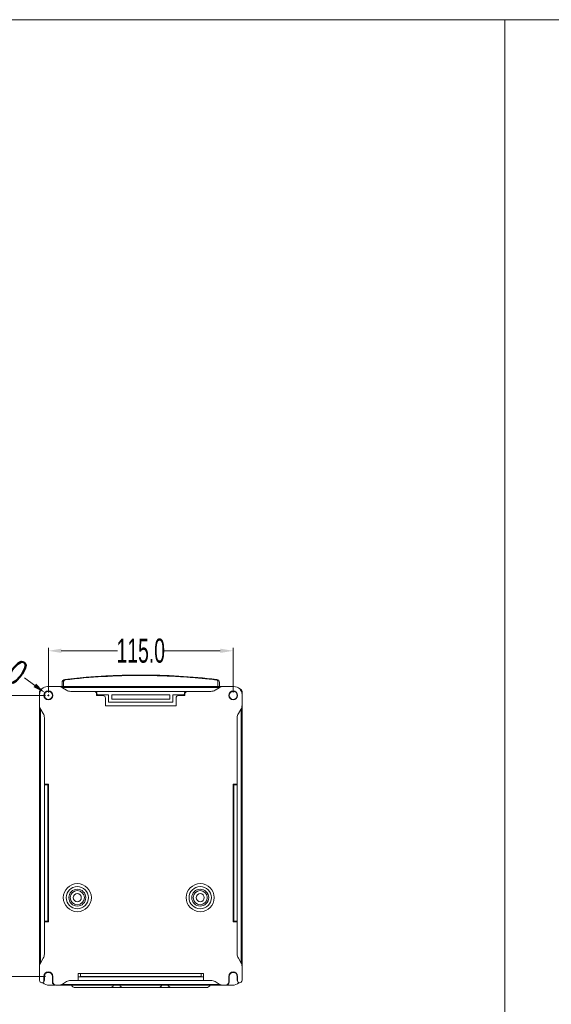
# Model space of a CAD drawing. Header units: millimetres. Extents: x -473 to 23648, y -382 to 1866.
# Tile 51 of 256: x 601 to 932, y 34 to 647. Entities that reach past the tile are written whole.
import ezdxf

# ---------------------------------------------------------------- set-up
doc = ezdxf.new("R2010")
doc.units = ezdxf.units.MM
doc.header["$LTSCALE"] = 80
doc.header["$PDMODE"] = 3
doc.header["$PDSIZE"] = 0.3
doc.layers.get('0').update_dxf_attribs({"linetype": 'CONTINUOUS'})
doc.layers.get('DEFPOINTS').update_dxf_attribs({"linetype": 'CONTINUOUS'})
for name, color, linetype in [('02___PRT_ALL_AXES', 7, 'CONTINUOUS'), ('08_ALL_DRAFTS', 7, 'CONTINUOUS'), ('09_ALL_ROUNDS', 7, 'CONTINUOUS'), ('20_ALL_FEATURES', 7, 'CONTINUOUS')]:
    doc.layers.add(name, color=color, linetype=linetype)
doc.styles.get("Standard").update_dxf_attribs({"font": 'technic_.ttf', "width": 0.7})
doc.dimstyles.get("Standard").update_dxf_attribs({"dimtxt": 3, "dimasz": 3, "dimexe": 0.18, "dimexo": 0.0625, "dimgap": 0.09, "dimtad": 1, "dimdsep": 46, "dimtxsty": 'STANDARD', "dimcen": 0.09, "dimadec": 0, "dimazin": 0, "dimtol": 1, "dimtp": 0.01, "dimtm": 0.01, "dimtfac": 1, "dimtofl": 0, "dimtmove": 0, "dimatfit": 3, "dimfxl": 1, "dimtolj": 1, "dimarcsym": 0})

# ---------------------------------------------------------------- blocks, each defined once
blk = doc.blocks.new('*D3')
at = {"color": 0, "lineweight": 0, "transparency": 16777216}
for p, q in [((619.15, 228.25), (619.15, 256.02)), ((627.15, 254.22), (662.14, 254.22)), ((726.15, 254.22), (691.16, 254.22)), ((734.15, 228.25), (734.15, 256.02))]:
    blk.add_line(p, q, dxfattribs=at)
for points in [[(627.15, 255.55), (627.15, 252.88), (619.15, 254.22)], [(726.15, 255.55), (726.15, 252.88), (734.15, 254.22)]]:
    blk.add_solid(points, dxfattribs=at)
at = {"layer": 'DEFPOINTS', "color": 0, "lineweight": 0, "transparency": 16777216}
for p in [(734.15, 254.22), (619.15, 226.45), (734.15, 226.45)]:
    blk.add_point(p, dxfattribs=at)
at = {"color": 0, "lineweight": 0, "transparency": 16777216, "insert": (676.65, 254.22), "char_height": 15, "attachment_point": 5}
blk.add_mtext('\\A1;115.0', dxfattribs=at)
blk = doc.blocks.new('*D4')
at = {"color": 0, "lineweight": 0, "transparency": 16777216}
for p, q in [((617.35, 226.45), (584.92, 226.45)), ((586.72, 218.45), (586.72, 155.35)), ((586.72, 59.45), (586.72, 122.55)), ((617.35, 51.45), (584.92, 51.45))]:
    blk.add_line(p, q, dxfattribs=at)
for points in [[(585.39, 218.45), (588.05, 218.45), (586.72, 226.45)], [(585.39, 59.45), (588.05, 59.45), (586.72, 51.45)]]:
    blk.add_solid(points, dxfattribs=at)
at = {"layer": 'DEFPOINTS', "color": 0, "lineweight": 0, "transparency": 16777216}
for p in [(619.15, 226.45), (586.72, 51.45), (619.15, 51.45)]:
    blk.add_point(p, dxfattribs=at)
at = {"color": 0, "lineweight": 0, "transparency": 16777216, "insert": (586.72, 138.95), "char_height": 15, "attachment_point": 5, "rotation": 90}
blk.add_mtext('\\A1;175.0', dxfattribs=at)
blk = doc.blocks.new('*D5')
at = {"color": 0, "lineweight": 0, "transparency": 16777216}
for p, q in [((604.27, 237.44), (610.7, 232.69)), ((619.15, 225.95), (619.15, 226.95)), ((618.65, 226.45), (619.65, 226.45))]:
    blk.add_line(p, q, dxfattribs=at)
blk.add_solid([(611.5, 233.76), (609.91, 231.62), (617.14, 227.94)], dxfattribs=at)
at = {"layer": 'DEFPOINTS', "color": 0, "lineweight": 0, "transparency": 16777216}
for p in [(617.14, 227.94), (621.16, 224.97)]:
    blk.add_point(p, dxfattribs=at)
at = {"color": 0, "lineweight": 0, "transparency": 16777216, "insert": (582.27, 253.68), "char_height": 15, "attachment_point": 5, "rotation": 323.55805}
blk.add_mtext('\\A1;\\ftxt.shx;4-∅5.0', dxfattribs=at)

msp = doc.modelspace()

# ---------------------------------------------------------------- linework, layer by layer
at = {"lineweight": 0}
for p, q in [((1955.104, 647.262), (-472.508, 647.262)), ((903.18, -382.445), (903.18, 647.262))]:
    msp.add_line(p, q, dxfattribs=at)
at = {"color": 0, "linetype": 'Continuous', "lineweight": 0}
for p, q in [((613.651, 57.568), (613.651, 48.953)), ((739.651, 48.953), (739.651, 57.568)), ((616.401, 48.703), (616.401, 51.453)), ((621.901, 47.953), (621.901, 51.453)), ((731.401, 47.953), (731.401, 51.453)), ((736.901, 48.703), (736.901, 51.453)), ((623.901, 45.953), (625.266, 45.953)), ((717.501, 44.496), (635.801, 44.496)), ((728.036, 45.953), (729.401, 45.953))]:
    msp.add_line(p, q, dxfattribs=at)
for centre, radius, start, end in [((615.151, 48.953), 1.5, 180, 270), ((615.151, 48.703), 1.25, 270, 0), ((623.901, 47.953), 2, 180, 270), ((635.801, 46.996), 2.5, 204.741751, 270), ((657.501, 46.996), 2.5, 270, 335.258249), ((665.801, 46.996), 2.5, 204.741751, 270), ((687.501, 46.996), 2.5, 270, 335.258249), ((695.801, 46.996), 2.5, 204.741751, 270), ((717.501, 46.996), 2.5, 270, 335.258249), ((729.401, 47.953), 2, 270, 0), ((738.151, 48.703), 1.25, 180, 270), ((738.151, 48.953), 1.5, 270, 0)]:
    msp.add_arc(centre, radius, start, end, dxfattribs=at)
at = {"layer": '02___PRT_ALL_AXES', "color": 0, "linetype": 'Continuous', "lineweight": 0}
for p, q in [((645.875, 237.95), (645.562, 237.926)), ((660.439, 238.789), (660.124, 238.776))]:
    msp.add_line(p, q, dxfattribs=at)
for centre in [(619.151, 226.451), (734.151, 226.451)]:
    msp.add_circle(centre, 2.5, dxfattribs=at)
for centre, radius, start, end in [((676.644, -169.616), 408.726, 94.502259, 96.634725), ((676.662, -169.827), 408.938, 94.361596, 94.502477), ((676.661, -169.791), 408.901, 92.132762, 92.27367), ((676.653, -169.542), 408.652, 90.000359, 92.13301)]:
    msp.add_arc(centre, radius, start, end, dxfattribs=at)
at = {"layer": '08_ALL_DRAFTS', "color": 0, "linetype": 'Continuous', "lineweight": 0}
for p, q in [((618.845, 170.772), (616.651, 170.772)), ((618.836, 170.772), (618.836, 85.772)), ((734.456, 170.772), (736.651, 170.772)), ((734.465, 170.772), (734.465, 85.772)), ((616.651, 85.772), (618.845, 85.772)), ((734.456, 85.772), (736.651, 85.772)), ((715.651, 51.148), (637.651, 51.148))]:
    msp.add_line(p, q, dxfattribs=at)
at = {"layer": '09_ALL_ROUNDS', "color": 0, "linetype": 'Continuous', "lineweight": 0}
for p, q in [((627.651, 231.953), (627.651, 234.385)), ((628.651, 231.953), (628.651, 235.108)), ((676.651, 239.11), (676.651, 238.834)), ((724.651, 235.108), (724.651, 231.953)), ((725.651, 234.385), (725.651, 231.953)), ((613.651, 228.953), (613.651, 226.951)), ((728.036, 231.953), (625.266, 231.953)), ((725.865, 231.453), (627.437, 231.453)), ((647.651, 228.953), (644.14, 228.953)), ((649.151, 226.353), (649.151, 227.453)), ((704.151, 227.453), (704.151, 226.353)), ((720.269, 228.953), (705.651, 228.953)), ((739.651, 226.951), (739.651, 228.953)), ((653.151, 226.353), (649.151, 226.353)), ((654.651, 224.853), (654.651, 219.953)), ((698.651, 224.853), (698.651, 219.953)), ((704.151, 226.353), (700.151, 226.353)), ((613.651, 220.336), (613.651, 57.568)), ((614.151, 218.162), (614.151, 59.743)), ((739.151, 59.743), (739.151, 218.162)), ((739.651, 57.568), (739.651, 220.336)), ((616.651, 48.953), (616.651, 51.453)), ((621.651, 47.953), (621.651, 51.453)), ((731.651, 47.953), (731.651, 51.453)), ((736.651, 48.953), (736.651, 51.453)), ((623.651, 45.953), (619.651, 45.953)), ((625.266, 45.953), (728.036, 45.953)), ((627.44, 46.453), (725.861, 46.453)), ((637.651, 48.953), (715.651, 48.953)), ((733.651, 45.953), (729.651, 45.953))]:
    msp.add_line(p, q, dxfattribs=at)
for centre, radius, start, end in [((629.651, 234.385), 2, 96.645132, 180.009269), ((629.651, 235.109), 1, 96.655015, 180.019338), ((676.658, -169.041), 407.874, 90.001033, 96.634351), ((677.168, -160.722), 399.832, 83.290575, 90.074078), ((723.65, 235.109), 1, 359.98067, 83.344975), ((723.65, 234.385), 2, 359.990727, 83.354911), ((615.151, 228.953), 1.5, 92.63132, 180), ((615.151, 228.953), 1, 133.003254, 167.271536), ((647.651, 227.453), 1.5, 0, 90), ((705.651, 227.453), 1.5, 90, 180), ((738.151, 228.953), 1.5, 0, 87.368678), ((653.151, 224.853), 1.5, 0, 90), ((700.151, 224.853), 1.5, 90, 180), ((615.151, 48.953), 1.5, 280.000093, 0), ((619.651, 51.953), 6, 227.5873, 270.00142), ((623.651, 47.953), 2, 180, 270), ((729.651, 47.953), 2, 270, 0), ((733.651, 51.953), 6, 269.998616, 312.415202), ((738.151, 48.953), 1.5, 180, 259.999907)]:
    msp.add_arc(centre, radius, start, end, dxfattribs=at)
msp.add_open_spline([(676.651, 238.834), (678.199, 238.834), (681.227, 238.818), (685.681, 238.748), (689.973, 238.635), (694.148, 238.48), (698.25, 238.285), (702.326, 238.048), (706.419, 237.768), (710.574, 237.439), (714.834, 237.056), (719.244, 236.613), (722.238, 236.28), (723.766, 236.102)], degree=3, knots=[0, 0, 0, 0, 4.645466, 9.0845421, 13.3625888, 17.5249389, 21.6170313, 25.6842405, 29.7717558, 33.9245247, 38.1874106, 42.6050274, 47.221795, 47.221795, 47.221795, 47.221795], dxfattribs=at)
at = {"layer": '20_ALL_FEATURES', "color": 0, "linetype": 'Continuous', "lineweight": 0}
for p, q in [((613.651, 226.951), (613.651, 220.336)), ((625.266, 231.951), (618.651, 231.951)), ((630.46, 229.666), (627.838, 231.239)), ((644.14, 228.953), (633.033, 228.953)), ((705.651, 228.953), (647.651, 228.953)), ((649.605, 226.758), (649.144, 228.953)), ((704.157, 228.953), (703.697, 226.758)), ((725.463, 231.239), (722.841, 229.666)), ((734.651, 231.951), (728.036, 231.951)), ((739.651, 220.336), (739.651, 226.951)), ((649.603, 226.768), (656.651, 226.768)), ((656.651, 226.768), (656.651, 222.153)), ((656.651, 222.153), (696.651, 222.153)), ((658.651, 224.153), (658.651, 226.758)), ((658.651, 226.758), (694.651, 226.758)), ((658.651, 226.752), (694.651, 226.752)), ((694.651, 224.153), (658.651, 224.153)), ((694.651, 226.758), (694.651, 224.153)), ((696.651, 222.153), (696.651, 226.768)), ((696.651, 226.768), (703.699, 226.768)), ((614.363, 217.764), (615.938, 215.139)), ((654.651, 219.953), (698.651, 219.953)), ((737.363, 215.139), (738.938, 217.764)), ((616.651, 212.566), (616.651, 171.072)), ((736.651, 171.072), (736.651, 212.566)), ((616.651, 171.072), (616.651, 85.472)), ((616.651, 171.072), (619.151, 171.072)), ((619.151, 171.072), (619.151, 85.472)), ((734.151, 171.072), (736.651, 171.072)), ((734.151, 85.472), (734.151, 171.072)), ((736.651, 85.472), (736.651, 171.072)), ((616.651, 85.472), (616.651, 65.33)), ((619.151, 85.472), (616.651, 85.472)), ((736.651, 85.472), (734.151, 85.472)), ((736.651, 65.338), (736.651, 85.472)), ((615.945, 62.776), (614.363, 60.141)), ((738.938, 60.141), (737.363, 62.765)), ((637.651, 53.153), (715.651, 53.153)), ((637.651, 48.953), (637.651, 53.153)), ((639.151, 51.453), (639.151, 53.153)), ((639.151, 51.453), (714.151, 51.453)), ((714.151, 51.453), (714.151, 53.153)), ((715.651, 48.953), (715.651, 53.153)), ((627.838, 46.666), (630.442, 48.227)), ((633.036, 48.953), (637.651, 48.953)), ((715.651, 48.953), (720.266, 48.953)), ((722.86, 48.227), (725.463, 46.666))]:
    msp.add_line(p, q, dxfattribs=at)
for centre, radius in [((619.151, 226.451), 2.75), ((734.151, 226.451), 2.75), ((637.151, 100.477), 8.736), ((637.151, 100.477), 6.947), ((637.151, 100.477), 5.276), ((637.151, 100.477), 4.382), ((713.651, 100.477), 8.736), ((713.651, 100.477), 6.947), ((713.651, 100.477), 5.276), ((713.651, 100.477), 4.382), ((637.151, 100.477), 2.5), ((713.651, 100.477), 2.5)]:
    msp.add_circle(centre, radius, dxfattribs=at)
for centre, radius, start, end in [((676.643, -169.624), 408.734, 95.449565, 95.740928), ((676.66, -169.806), 408.916, 94.845643, 95.449547), ((676.659, -169.789), 408.9, 93.947541, 94.501265), ((676.664, -169.854), 408.964, 93.586879, 93.947555), ((676.664, -169.866), 408.977, 93.04455, 93.586881), ((676.663, -169.839), 408.949, 92.684087, 93.04455), ((676.659, -169.757), 408.867, 92.130441, 92.684103), ((676.66, -169.786), 408.896, 91.786663, 92.130435), ((676.659, -169.745), 408.855, 91.183002, 91.786681), ((676.655, -169.549), 408.659, 90.892534, 91.182982), ((618.651, 226.951), 5, 90, 180), ((625.266, 226.951), 5, 59.036243, 90), ((633.033, 233.953), 5, 239.036243, 270), ((720.269, 233.953), 5, 270, 300.963757), ((728.036, 226.951), 5, 90, 120.963757), ((734.651, 226.951), 5, 0, 90), ((618.651, 220.336), 5, 180, 210.963384), ((611.651, 212.566), 5, 0, 30.963885), ((741.651, 212.566), 5, 149.036115, 180), ((734.651, 220.336), 5, 329.036115, 0), ((611.651, 65.338), 5, 329.176989, 359.909356), ((741.651, 65.338), 5, 180, 210.963384), ((618.651, 57.568), 5, 149.036115, 180), ((734.651, 57.568), 5, 0, 30.964067), ((619.151, 51.453), 2.75, 0, 180), ((619.151, 51.453), 2.5, 0, 180), ((734.151, 51.453), 2.75, 0, 180), ((734.151, 51.453), 2.5, 0, 180), ((625.266, 50.953), 5, 270, 300.963757), ((633.036, 43.953), 5, 90, 121.251583), ((720.266, 43.953), 5, 58.748417, 90), ((728.036, 50.953), 5, 239.036243, 270)]:
    msp.add_arc(centre, radius, start, end, dxfattribs=at)

# ---------------------------------------------------------------- dimensions: what is measured, and where the dimension line sits
at = {"color": 3, "lineweight": 0}
dim = msp.add_diameter_dim_2p(p1=(621.162, 224.966), p2=(617.14, 227.936), text='\\ftxt.shx;4-<>', dimstyle='STANDARD', override={"dimtxt": 15, "dimasz": 8, "dimexe": 1.8, "dimexo": 1.8, "dimtad": 0, "dimdec": 1, "dimzin": 0, "dimdsep": 0, "dimcen": 0.5, "dimtol": 0, "dimtdec": 4, "dimtzin": 0, "dimlwd": 0, "dimlwe": 0}, dxfattribs=at)
dim.commit()
dim.dimension.update_dxf_attribs({"geometry": '*D5', "text_midpoint": (582.274, 253.681)})
dim = msp.add_linear_dim(base=(734.151, 254.217), p1=(619.151, 226.451), p2=(734.151, 226.451), dimstyle='STANDARD', override={"dimtxt": 15, "dimasz": 8, "dimexe": 1.8, "dimexo": 1.8, "dimtad": 0, "dimdec": 1, "dimzin": 0, "dimdsep": 0, "dimcen": 0.5, "dimtol": 0, "dimtdec": 4, "dimtzin": 0, "dimlwd": 0, "dimlwe": 0}, dxfattribs=at)
dim.commit()
dim.dimension.update_dxf_attribs({"geometry": '*D3', "text_midpoint": (676.651, 254.217)})
dim = msp.add_linear_dim(base=(586.72, 51.453), p1=(619.151, 226.451), p2=(619.151, 51.453), angle=90, dimstyle='STANDARD', override={"dimtxt": 15, "dimasz": 8, "dimexe": 1.8, "dimexo": 1.8, "dimtad": 0, "dimdec": 1, "dimzin": 0, "dimdsep": 0, "dimcen": 0.5, "dimtol": 0, "dimtdec": 4, "dimtzin": 0, "dimlwd": 0, "dimlwe": 0}, dxfattribs=at)
dim.commit()
dim.dimension.update_dxf_attribs({"geometry": '*D4', "text_midpoint": (586.72, 138.952)})

doc.saveas('drawing.dxf')
